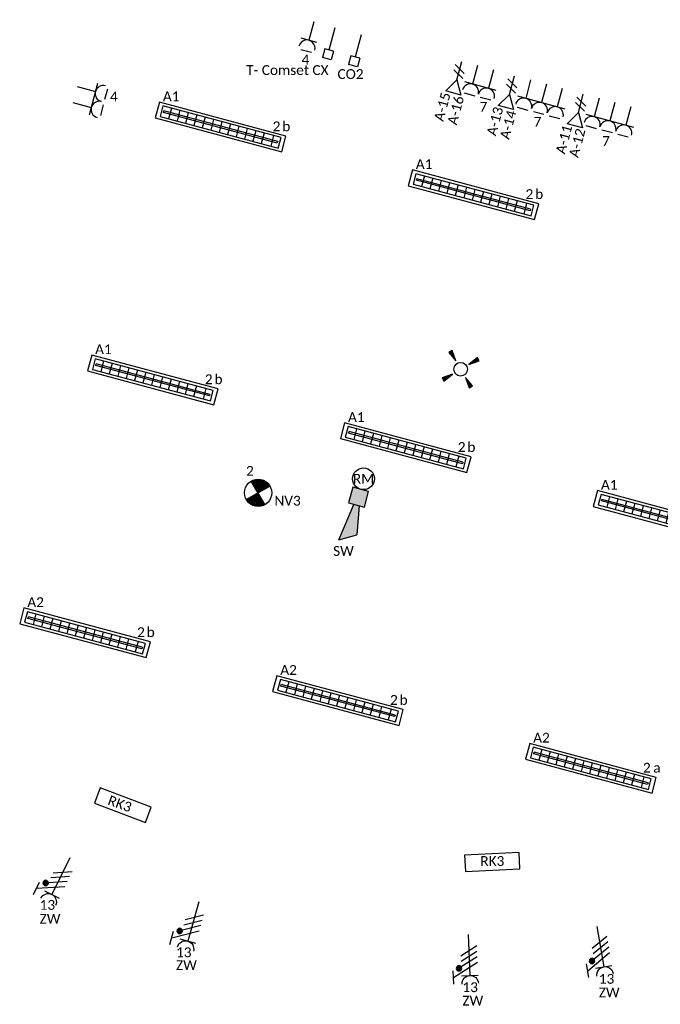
# Model space of a CAD drawing. Header units: millimetres. Extents: x -197899 to 120983, y -4228 to 45370.
# Tile 167 of 200: x 9850 to 15722, y -4228 to 4798. Entities that reach past the tile are written whole.
import ezdxf
from ezdxf.enums import TextEntityAlignment as Align

# ---------------------------------------------------------------- set-up
doc = ezdxf.new("R2010")
doc.units = ezdxf.units.MM
for name, color, linetype in [('EL6222--', 3, 'Continuous'), ('EL6223--', 3, 'Continuous'), ('EL6311--', 3, 'Continuous'), ('EL6350--', 3, 'Continuous'), ('EL6441--', 3, 'Continuous'), ('EL6511--', 3, 'Continuous'), ('EL6811--', 3, 'Continuous')]:
    doc.layers.add(name, color=color, linetype=linetype)
doc.styles.add('STABICAD-018', font='calibri.ttf', dxfattribs={"height": 180})

# ---------------------------------------------------------------- blocks, each defined once
blk = doc.blocks.new('E00125CP')
at = {"color": 0, "linetype": 'Continuous'}
for p, q in [((-2.5, 6.5), (-0.5, 6.5)), ((0.5, 6.5), (2.5, 6.5))]:
    blk.add_line(p, q, dxfattribs=at)
blk = doc.blocks.new('*U313')
at = {"color": 0, "linetype": 'Continuous'}
for p, q in [((-3, 4.5), (3, 4.5)), ((-1.5, 1), (-1.5, 4.5)), ((1.5, 1), (1.5, 4.5))]:
    blk.add_line(p, q, dxfattribs=at)
for centre in [(-1.5, 6), (1.5, 6)]:
    blk.add_arc(centre, 1.5, 180, 0, dxfattribs=at)
at = {"color": 0, "linetype": 'ByBlock'}
blk.add_blockref('E00125CP', (0, 0), dxfattribs=at)
at = {"color": 0, "linetype": 'Continuous', "style": 'STABICAD-018'}
for tag, p in [('PANEL', (0, 11.5)), ('CIRCUIT', (0, 8.5)), ('SUBCIRCUIT', (4.5, 8.5)), ('ARTICLECODE', (0, 0))]:
    blk.add_attdef(tag, text='', height=1.8, dxfattribs=at).set_placement(p, align=Align.MIDDLE)
at = {"color": 0, "linetype": 'Continuous', "style": 'STABICAD-018', "flags": 1}
blk.add_attdef('POWERCODE', text='', height=1.8, dxfattribs=at).set_placement((13, 8.5), align=Align.MIDDLE)
blk = doc.blocks.new('111304CP')
at = {"color": 0, "linetype": 'Continuous'}
blk.add_line((1, 6.5), (-1, 6.5), dxfattribs=at)
blk = doc.blocks.new('*U382')
at = {"color": 0, "linetype": 'Continuous'}
for p, q in [((-1.5, 4.5), (1.5, 4.5)), ((0, 1), (0, 4.5))]:
    blk.add_line(p, q, dxfattribs=at)
blk.add_arc((0, 6), 1.5, 180, 0, dxfattribs=at)
at = {"color": 0, "linetype": 'ByBlock'}
blk.add_blockref('111304CP', (0, 0), dxfattribs=at)
at = {"color": 0, "linetype": 'Continuous', "style": 'STABICAD-018'}
for tag, p in [('PANEL', (0, 11.5)), ('CIRCUIT', (0, 8.5)), ('SUBCIRCUIT', (4.5, 8.5)), ('ARTICLECODE', (0, 0))]:
    blk.add_attdef(tag, text='', height=1.8, dxfattribs=at).set_placement(p, align=Align.MIDDLE)
at = {"color": 0, "linetype": 'Continuous', "style": 'STABICAD-018', "flags": 1}
blk.add_attdef('POWERCODE', text='', height=1.8, dxfattribs=at).set_placement((13, 8.5), align=Align.MIDDLE)
blk = doc.blocks.new('E00411')
for p, q in [((-2.4, 2.89), (-2.89, 2.4)), ((-2.89, 2.4), (-1.24, 1.24)), ((-1.24, 1.24), (-2.4, 2.89)), ((2.4, 2.89), (1.24, 1.24)), ((1.24, 1.24), (2.89, 2.4)), ((2.89, 2.4), (2.4, 2.89)), ((-1.24, -1.24), (-2.89, -2.4)), ((-2.4, -2.89), (-1.24, -1.24)), ((1.24, -1.24), (2.4, -2.89)), ((2.89, -2.4), (1.24, -1.24)), ((-2.89, -2.4), (-2.4, -2.89)), ((2.4, -2.89), (2.89, -2.4))]:
    blk.add_line(p, q)
at = {"color": 0, "linetype": 'Continuous'}
blk.add_circle((0, 0), 1.25, dxfattribs=at)
for points in [[(-2.89, 2.4), (-2.4, 2.89), (-1.24, 1.24)], [(2.4, 2.89), (2.89, 2.4), (1.24, 1.24)], [(-2.4, -2.89), (-2.89, -2.4), (-1.24, -1.24)], [(2.89, -2.4), (2.4, -2.89), (1.24, -1.24)]]:
    blk.add_solid(points, dxfattribs=at)
at = {"color": 0, "linetype": 'Continuous', "style": 'STABICAD-018'}
for tag, p in [('SWITCHCODE', (0, 4.64)), ('ARTICLECODE', (0, 0))]:
    blk.add_attdef(tag, text='', height=1.8, dxfattribs=at).set_placement(p, align=Align.MIDDLE)
blk = doc.blocks.new('E00153')
at = {"color": 0, "linetype": 'Continuous'}
for p, q in [((-1.44, 7), (1.44, 7)), ((0, 4.5), (-1.44, 7)), ((0, 4.5), (1.44, 7)), ((-1, 4), (1, 2.85)), ((0, 4.5), (0, 1)), ((-1, 3), (1, 1.85))]:
    blk.add_line(p, q, dxfattribs=at)
at = {"color": 0, "linetype": 'Continuous', "style": 'STABICAD-018'}
for tag, p in [('COMMENT1', (-6, 12)), ('COMMENT2', (6, 12)), ('DATACOM1', (-6, 9)), ('DATACOM2', (6, 9)), ('TEXT1', (2.5, 6)), ('ARTICLECODE', (0, 0))]:
    blk.add_attdef(tag, text='', height=1.8, dxfattribs=at).set_placement(p, align=Align.MIDDLE)
blk = doc.blocks.new('*U312')
at = {"color": 0, "linetype": 'Continuous'}
for p, q in [((-3, 4.5), (3, 4.5)), ((-1.5, 1), (-1.5, 4.5)), ((1.5, 1), (1.5, 4.5))]:
    blk.add_line(p, q, dxfattribs=at)
for centre in [(-1.5, 6), (1.5, 6)]:
    blk.add_arc(centre, 1.5, 180, 0, dxfattribs=at)
at = {"color": 0, "linetype": 'ByBlock'}
blk.add_blockref('E00125CP', (0, 0), dxfattribs=at)
at = {"color": 0, "linetype": 'Continuous', "style": 'STABICAD-018'}
for tag, p in [('PANEL', (0, 11.5)), ('CIRCUIT', (0, 8.5)), ('SUBCIRCUIT', (4.5, 8.5)), ('ARTICLECODE', (0, 0))]:
    blk.add_attdef(tag, text='', height=1.8, dxfattribs=at).set_placement(p, align=Align.MIDDLE)
at = {"color": 0, "linetype": 'Continuous', "style": 'STABICAD-018', "flags": 1}
blk.add_attdef('POWERCODE', text='', height=1.8, dxfattribs=at).set_placement((13, 8.5), align=Align.MIDDLE)
blk = doc.blocks.new('111304F')
at = {"color": 0, "linetype": 'Continuous'}
for p, q in [((-3, 9.98), (-3, 7.48)), ((-3, 8.73), (1.5, 6.13)), ((-1.5, 8.5), (1.5, 8.5)), ((0, 1), (0, 8.5)), ((1.5, 5.13), (-1.5, 6.87)), ((1.5, 4.13), (-1.5, 5.87)), ((1.5, 3.13), (-1.5, 4.87))]:
    blk.add_line(p, q, dxfattribs=at)
at = {"color": 0, "linetype": 'Continuous', "const_width": 0.5}
blk.add_lwpolyline([(-1.68, 7.12, 1), (-2.18, 7.12, 1)], format="xyb", close=True, dxfattribs=at)
at = {"color": 0, "linetype": 'Continuous'}
blk.add_circle((-1.93, 7.12), 0.5, dxfattribs=at)
blk.add_arc((0, 10), 1.5, 180, 0, dxfattribs=at)
at = {"color": 0, "linetype": 'Continuous', "style": 'STABICAD-018'}
for tag, p in [('PANEL', (0, 15.5)), ('CIRCUIT', (0, 12.5)), ('SUBCIRCUIT', (4.5, 12.5)), ('ARTICLECODE', (0, 0))]:
    blk.add_attdef(tag, text='', height=1.8, dxfattribs=at).set_placement(p, align=Align.MIDDLE)
at = {"color": 0, "linetype": 'Continuous', "style": 'STABICAD-018', "flags": 1}
blk.add_attdef('POWERCODE', text='', height=1.8, dxfattribs=at).set_placement((13, 12.5), align=Align.MIDDLE)
blk = doc.blocks.new('E00113')
at = {"color": 0, "linetype": 'Continuous'}
for p, q in [((-5, 4), (-5, 1)), ((5, 4), (-5, 4)), ((5, 1), (5, 4)), ((-5, 1), (5, 1))]:
    blk.add_line(p, q, dxfattribs=at)
at = {"color": 0, "linetype": 'Continuous', "style": 'STABICAD-018'}
for tag, p in [('TEXT1', (0, 6)), ('TEXT2', (0, 2.5)), ('ARTICLECODE', (0, 0))]:
    blk.add_attdef(tag, text='', height=1.8, dxfattribs=at).set_placement(p, align=Align.MIDDLE)
blk = doc.blocks.new('THERM-TK-L')
at = {"color": 0, "linetype": 'Continuous'}
for p, q in [((-0.83, 5.25), (-0.83, 6.92)), ((-0.83, 6.92), (0.83, 6.92)), ((0.83, 5.25), (0.83, 6.92)), ((-0.83, 5.25), (0.83, 5.25)), ((0, 5.25), (0, 1))]:
    blk.add_line(p, q, dxfattribs=at)
at = {"color": 0, "linetype": 'Continuous', "style": 'STABICAD-018'}
for tag, p in [('TEXT1', (4, 6)), ('ARTICLECODE', (0, 0))]:
    blk.add_attdef(tag, text='', height=1.8, dxfattribs=at).set_placement(p, align=Align.MIDDLE)
blk = doc.blocks.new('E00127CP')
at = {"color": 0, "linetype": 'Continuous'}
for p, q in [((-4, 6.5), (-2, 6.5)), ((-1, 6.5), (1, 6.5)), ((2, 6.5), (4, 6.5))]:
    blk.add_line(p, q, dxfattribs=at)
blk = doc.blocks.new('*U411')
at = {"color": 0, "linetype": 'Continuous'}
for p, q in [((-4.5, 4.5), (4.5, 4.5)), ((-3, 1), (-3, 4.5)), ((0, 1), (0, 4.5)), ((3, 1), (3, 4.5))]:
    blk.add_line(p, q, dxfattribs=at)
for centre in [(-3, 6), (0, 6), (3, 6)]:
    blk.add_arc(centre, 1.5, 180, 0, dxfattribs=at)
at = {"color": 0, "linetype": 'ByBlock'}
blk.add_blockref('E00127CP', (0, 0), dxfattribs=at)
at = {"color": 0, "linetype": 'Continuous', "style": 'STABICAD-018'}
for tag, p in [('PANEL', (0, 11.5)), ('CIRCUIT', (0, 8.5)), ('SUBCIRCUIT', (4.5, 8.5)), ('ARTICLECODE', (0, 0))]:
    blk.add_attdef(tag, text='', height=1.8, dxfattribs=at).set_placement(p, align=Align.MIDDLE)
at = {"color": 0, "linetype": 'Continuous', "style": 'STABICAD-018', "flags": 1}
blk.add_attdef('POWERCODE', text='', height=1.8, dxfattribs=at).set_placement((13, 8.5), align=Align.MIDDLE)
blk = doc.blocks.new('*U412')
at = {"color": 0, "linetype": 'Continuous'}
for p, q in [((-4.5, 4.5), (4.5, 4.5)), ((-3, 1), (-3, 4.5)), ((0, 1), (0, 4.5)), ((3, 1), (3, 4.5))]:
    blk.add_line(p, q, dxfattribs=at)
for centre in [(-3, 6), (0, 6), (3, 6)]:
    blk.add_arc(centre, 1.5, 180, 0, dxfattribs=at)
at = {"color": 0, "linetype": 'ByBlock'}
blk.add_blockref('E00127CP', (0, 0), dxfattribs=at)
at = {"color": 0, "linetype": 'Continuous', "style": 'STABICAD-018'}
for tag, p in [('PANEL', (0, 11.5)), ('CIRCUIT', (0, 8.5)), ('SUBCIRCUIT', (4.5, 8.5)), ('ARTICLECODE', (0, 0))]:
    blk.add_attdef(tag, text='', height=1.8, dxfattribs=at).set_placement(p, align=Align.MIDDLE)
at = {"color": 0, "linetype": 'Continuous', "style": 'STABICAD-018', "flags": 1}
blk.add_attdef('POWERCODE', text='', height=1.8, dxfattribs=at).set_placement((13, 8.5), align=Align.MIDDLE)
blk = doc.blocks.new('E00028')
at = {"color": 0, "linetype": 'Continuous'}
for p, q in [((1.5, 11), (-1.5, 9.27)), ((1.5, 11), (0.5, 4)), ((-0.5, 4), (-1.5, 9.27)), ((-1.5, 4), (-1.5, 1)), ((1.5, 4), (-1.5, 4)), ((1.5, 1), (1.5, 4)), ((-1.5, 1), (1.5, 1))]:
    blk.add_line(p, q, dxfattribs=at)
for points in [[(-1.5, 9.27), (1.5, 11), (-0.5, 4), (0.5, 4)], [(-1.5, 4), (1.5, 4), (-1.5, 1), (1.5, 1)]]:
    blk.add_solid(points, dxfattribs=at)
at = {"color": 0, "linetype": 'Continuous', "style": 'STABICAD-018'}
for tag, p in [('CODING1', (-1.31, 4.93)), ('CODING2', (-1.04, 2.46)), ('ARTICLECODE', (0, 0)), ('FIREPROTECTION_PANEL', (0.53, -2.59)), ('FIREPROTECTION_ZONE', (-0.04, -4.38)), ('FIREPROTECTION_HARDWARENUMBER', (7.36, -6.83))]:
    blk.add_attdef(tag, text='', height=1.8, dxfattribs=at).set_placement(p, align=Align.MIDDLE)
blk = doc.blocks.new('E00020')
at = {"color": 0, "linetype": 'Continuous'}
blk.add_circle((0, 0), 2, dxfattribs=at)
at = {"color": 0, "linetype": 'Continuous', "style": 'STABICAD-018'}
for tag, p in [('CODING1', (0.68, 7.74)), ('CODING2', (0.95, 5.28)), ('ARTICLECODE', (0, 0)), ('FIREPROTECTION_PANEL', (0.1, -3.37)), ('FIREPROTECTION_ZONE', (1.58, -6.46)), ('FIREPROTECTION_HARDWARENUMBER', (7.57, -7.83))]:
    blk.add_attdef(tag, text='', height=1.8, dxfattribs=at).set_placement(p, align=Align.MIDDLE)
blk = doc.blocks.new('*U510')
at = {"linetype": 'Continuous'}
for p, q in [((600, 75), (-600, 75)), ((-600, 75), (-600, -75)), ((560, 50), (-560, 50)), ((-560, 50), (-560, -50)), ((540, 7.5), (-540, 7.5)), ((-540, -7.5), (-540, 7.5)), ((-480, 50), (-480, -50)), ((-400, 50), (-400, -50)), ((-320, 50), (-320, -50)), ((-240, 50), (-240, -50)), ((-160, 50), (-160, -50)), ((-80, 50), (-80, -50)), ((0, 50), (0, -50)), ((80, 50), (80, -50)), ((160, 50), (160, -50)), ((240, 50), (240, -50)), ((320, 50), (320, -50)), ((400, 50), (400, -50)), ((490, 50), (490, -50)), ((540, 7.5), (540, -7.5)), ((560, -50), (560, 50)), ((600, -75), (600, 75)), ((-600, -75), (600, -75)), ((-560, -50), (560, -50)), ((540, -7.5), (-540, -7.5))]:
    blk.add_line(p, q, dxfattribs=at)
at = {"color": 0, "linetype": 'Continuous', "style": 'STABICAD-018'}
for tag, p in [('SWITCHCODE', (600, 75)), ('SUBCIRCUIT', (700, 75)), ('CIRCUIT', (500, 75))]:
    blk.add_attdef(tag, text='', height=180, dxfattribs=at).set_placement(p, align=Align.BOTTOM_RIGHT)
blk.add_attdef('LIGHTFIXTURECODE', text='', height=180, dxfattribs=at).set_placement((-600, 75), align=Align.BOTTOM_LEFT)
blk.add_attdef('PANEL', text='', height=180, dxfattribs=at).set_placement((0, -225), align=Align.MIDDLE)
blk = doc.blocks.new('E00018EL')
at = {"color": 0, "linetype": 'Continuous'}
for p, q in [((-1.77, 1.73), (1.77, 5.27)), ((1.77, 1.73), (-1.77, 5.27))]:
    blk.add_line(p, q, dxfattribs=at)
at = {"color": 0, "linetype": 'Continuous', "const_width": 2.5}
for points in [[(-0.88, 4.38, -0.198912), (0, 4.75, -0.198912), (0.88, 4.38, -1)], [(-0.88, 2.62, 0.198912), (0, 2.25, 0.198912), (0.88, 2.62, 1)]]:
    blk.add_lwpolyline(points, format="xyb", dxfattribs=at)
blk = doc.blocks.new('*U500')
at = {"color": 0, "linetype": 'Continuous'}
blk.add_circle((0, 3.5), 2.5, dxfattribs=at)
blk.add_blockref('E00018EL', (0, 0), dxfattribs=at)
at = {"color": 0, "linetype": 'Continuous', "style": 'STABICAD-018'}
for tag, p in [('PANEL', (0, 11.5)), ('CIRCUIT', (0, 8.5)), ('SUBCIRCUIT', (4.5, 8.5)), ('LIGHTFIXTURECODE', (0, 3.5)), ('SWITCHCODE', (4.5, 2.5))]:
    blk.add_attdef(tag, text='', height=1.8, dxfattribs=at).set_placement(p, align=Align.MIDDLE)

msp = doc.modelspace()

# ---------------------------------------------------------------- block references
at = {"layer": 'EL6222--', "linetype": 'Continuous'}
ref = msp.add_blockref('*U382', (12559.9, 4826.4), dxfattribs=dict(at, xscale=50, yscale=50, rotation=165.0000003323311))
ref.add_attrib('CIRCUIT', '4', dxfattribs={"layer": '0', "color": 170, "linetype": 'ByBlock', "height": 90, "style": 'STABICAD-018'}).set_placement((12469.4, 4431.7), align=Align.MIDDLE)
ref = msp.add_blockref('*U312', (14132, 4405.2), dxfattribs=dict(at, xscale=50, yscale=50, rotation=164.9993433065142))
ref.add_attrib('CIRCUIT', '7', dxfattribs={"layer": '0', "color": 170, "linetype": 'ByBlock', "height": 90, "style": 'STABICAD-018'}).set_placement((14100.9, 3999.4), align=Align.MIDDLE)
ref = msp.add_blockref('*U313', (10308.2, 4124.6), dxfattribs=dict(at, xscale=49.99999999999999, yscale=49.99999999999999, rotation=254.9978578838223))
ref.add_attrib('CIRCUIT', '4', dxfattribs={"layer": '0', "color": 170, "linetype": 'ByBlock', "height": 90, "style": 'STABICAD-018'}).set_placement((10714, 4093.5), align=Align.MIDDLE)
ref = msp.add_blockref('*U411', (14691, 4254.5), dxfattribs=dict(at, xscale=49.99999999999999, yscale=49.99999999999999, rotation=165.0000003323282))
ref.add_attrib('CIRCUIT', '7', dxfattribs={"layer": '0', "color": 170, "linetype": 'ByBlock', "height": 90, "style": 'STABICAD-018'}).set_placement((14596, 3860.9), align=Align.MIDDLE)
ref = msp.add_blockref('*U412', (15318.8, 4086.3), dxfattribs=dict(at, xscale=50, yscale=50, rotation=165.0000003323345))
ref.add_attrib('CIRCUIT', '7', dxfattribs={"layer": '0', "color": 170, "linetype": 'ByBlock', "height": 90, "style": 'STABICAD-018'}).set_placement((15223.9, 3685.9), align=Align.MIDDLE)
at = {"layer": 'EL6223--', "linetype": 'Continuous'}
ref = msp.add_blockref('E00113', (10751.6, -2519), dxfattribs=dict(at, xscale=50, yscale=50, rotation=339.2228571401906))
ref.add_attrib('ARTICLECODE', 'RK3', dxfattribs={"layer": '0', "color": 7, "linetype": 'ByBlock', "height": 90, "rotation": 340, "style": 'STABICAD-018'}).set_placement((10768.2, -2389.1), align=Align.MIDDLE)
ref = msp.add_blockref('111304F', (10332, -2839.1), dxfattribs=dict(at, xscale=-50, yscale=50, rotation=153.7979544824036))
ref.add_attrib('ARTICLECODE', 'ZW', dxfattribs={"layer": '0', "color": 7, "linetype": 'ByBlock', "height": 90, "style": 'STABICAD-018'}).set_placement((10128.2, -3444.3), align=Align.MIDDLE)
ref.add_attrib('CIRCUIT', '13', dxfattribs={"layer": '0', "color": 170, "linetype": 'ByBlock', "height": 90, "style": 'STABICAD-018'}).set_placement((10103.8, -3316.5), align=Align.MIDDLE)
ref = msp.add_blockref('E00113', (14187.1, -3048.3), dxfattribs=dict(at, xscale=49.99999999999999, yscale=49.99999999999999, rotation=2.709697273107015))
ref.add_attrib('ARTICLECODE', 'RK3', dxfattribs={"layer": '0', "color": 7, "linetype": 'ByBlock', "height": 90, "style": 'STABICAD-018'}).set_placement((14182, -2914.1), align=Align.MIDDLE)
ref = msp.add_blockref('111304F', (11507, -3239.1), dxfattribs=dict(at, xscale=-49.99999999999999, yscale=49.99999999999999, rotation=164.1028009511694))
ref.add_attrib('ARTICLECODE', 'ZW', dxfattribs={"layer": '0', "color": 7, "linetype": 'ByBlock', "height": 90, "style": 'STABICAD-018'}).set_placement((11378.2, -3869.3), align=Align.MIDDLE)
ref.add_attrib('CIRCUIT', '13', dxfattribs={"layer": '0', "color": 170, "linetype": 'ByBlock', "height": 90, "style": 'STABICAD-018'}).set_placement((11353.8, -3750.9), align=Align.MIDDLE)
ref = msp.add_blockref('111304F', (15132, -3464.1), dxfattribs=dict(at, xscale=-49.99999999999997, yscale=50, rotation=189.5869279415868))
ref.add_attrib('ARTICLECODE', 'ZW', dxfattribs={"layer": '0', "color": 7, "linetype": 'ByBlock', "height": 90, "style": 'STABICAD-018'}).set_placement((15253.2, -4119.3), align=Align.MIDDLE)
ref.add_attrib('CIRCUIT', '13', dxfattribs={"layer": '0', "color": 170, "linetype": 'ByBlock', "height": 90, "style": 'STABICAD-018'}).set_placement((15228.8, -3994.3), align=Align.MIDDLE)
ref = msp.add_blockref('111304F', (13957, -3539.1), dxfattribs=dict(at, xscale=-50.00000000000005, yscale=50, rotation=182.5377497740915))
ref.add_attrib('ARTICLECODE', 'ZW', dxfattribs={"layer": '0', "color": 7, "linetype": 'ByBlock', "height": 90, "style": 'STABICAD-018'}).set_placement((14003.2, -4194.3), align=Align.MIDDLE)
ref.add_attrib('CIRCUIT', '13', dxfattribs={"layer": '0', "color": 170, "linetype": 'ByBlock', "height": 90, "style": 'STABICAD-018'}).set_placement((13978.8, -4070.7), align=Align.MIDDLE)
at = {"layer": 'EL6311--', "linetype": 'Continuous'}
ref = msp.add_blockref('*U510', (11691.4, 3813.9), dxfattribs=dict(at, rotation=345))
ref.add_attrib('CIRCUIT', '2', dxfattribs={"layer": '0', "color": 170, "linetype": 'ByBlock', "height": 90, "style": 'STABICAD-018'}).set_placement((12239.6, 3747.9), align=Align.BOTTOM_RIGHT)
ref.add_attrib('LIGHTFIXTURECODE', 'A1', dxfattribs={"layer": '0', "color": 7, "linetype": 'ByBlock', "height": 90, "style": 'STABICAD-018'}).set_placement((11162.3, 4022.9), align=Align.BOTTOM_LEFT)
ref.add_attrib('SWITCHCODE', 'b', dxfattribs={"layer": '0', "color": 7, "linetype": 'ByBlock', "height": 90, "style": 'STABICAD-018'}).set_placement((12330.2, 3747.9), align=Align.BOTTOM_RIGHT)
ref = msp.add_blockref('*U510', (14009.6, 3192.7), dxfattribs=dict(at, rotation=345))
ref.add_attrib('CIRCUIT', '2', dxfattribs={"layer": '0', "color": 170, "linetype": 'ByBlock', "height": 90, "style": 'STABICAD-018'}).set_placement((14557.8, 3126.8), align=Align.BOTTOM_RIGHT)
ref.add_attrib('LIGHTFIXTURECODE', 'A1', dxfattribs={"layer": '0', "color": 7, "linetype": 'ByBlock', "height": 90, "style": 'STABICAD-018'}).set_placement((13480.5, 3401.8), align=Align.BOTTOM_LEFT)
ref.add_attrib('SWITCHCODE', 'b', dxfattribs={"layer": '0', "color": 7, "linetype": 'ByBlock', "height": 90, "style": 'STABICAD-018'}).set_placement((14648.4, 3126.8), align=Align.BOTTOM_RIGHT)
ref = msp.add_blockref('*U510', (11070.2, 1495.7), dxfattribs=dict(at, rotation=345))
ref.add_attrib('CIRCUIT', '2', dxfattribs={"layer": '0', "color": 170, "linetype": 'ByBlock', "height": 90, "style": 'STABICAD-018'}).set_placement((11618.4, 1429.7), align=Align.BOTTOM_RIGHT)
ref.add_attrib('LIGHTFIXTURECODE', 'A1', dxfattribs={"layer": '0', "color": 7, "linetype": 'ByBlock', "height": 90, "style": 'STABICAD-018'}).set_placement((10541.1, 1704.7), align=Align.BOTTOM_LEFT)
ref.add_attrib('SWITCHCODE', 'b', dxfattribs={"layer": '0', "color": 7, "linetype": 'ByBlock', "height": 90, "style": 'STABICAD-018'}).set_placement((11709, 1429.7), align=Align.BOTTOM_RIGHT)
at = {"layer": 'EL6311--', "linetype": 'Continuous', "xscale": 49.99999999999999, "yscale": 49.99999999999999, "rotation": 255}
msp.add_blockref('E00411', (13891.7, 1593.4), dxfattribs=at)
at = {"layer": 'EL6311--', "linetype": 'Continuous'}
ref = msp.add_blockref('*U510', (13388.4, 874.5), dxfattribs=dict(at, rotation=345))
ref.add_attrib('CIRCUIT', '2', dxfattribs={"layer": '0', "color": 170, "linetype": 'ByBlock', "height": 90, "style": 'STABICAD-018'}).set_placement((13936.7, 808.5), align=Align.BOTTOM_RIGHT)
ref.add_attrib('LIGHTFIXTURECODE', 'A1', dxfattribs={"layer": '0', "color": 7, "linetype": 'ByBlock', "height": 90, "style": 'STABICAD-018'}).set_placement((12859.3, 1083.5), align=Align.BOTTOM_LEFT)
ref.add_attrib('SWITCHCODE', 'b', dxfattribs={"layer": '0', "color": 7, "linetype": 'ByBlock', "height": 90, "style": 'STABICAD-018'}).set_placement((14027.3, 808.5), align=Align.BOTTOM_RIGHT)
ref = msp.add_blockref('*U510', (15706.7, 253.3), dxfattribs=dict(at, rotation=345))
ref.add_attrib('CIRCUIT', '2', dxfattribs={"layer": '0', "color": 170, "linetype": 'ByBlock', "height": 90, "style": 'STABICAD-018'}).set_placement((16254.9, 187.4), align=Align.BOTTOM_RIGHT)
ref.add_attrib('LIGHTFIXTURECODE', 'A1', dxfattribs={"layer": '0', "color": 7, "linetype": 'ByBlock', "height": 90, "style": 'STABICAD-018'}).set_placement((15177.6, 462.4), align=Align.BOTTOM_LEFT)
ref.add_attrib('SWITCHCODE', 'a', dxfattribs={"layer": '0', "color": 7, "linetype": 'ByBlock', "height": 90, "style": 'STABICAD-018'}).set_placement((16345.5, 187.4), align=Align.BOTTOM_RIGHT)
at = {"layer": 'EL6311--', "color": 170, "linetype": 'Continuous'}
ref = msp.add_blockref('*U510', (10449.1, -822.5), dxfattribs=dict(at, rotation=345))
ref.add_attrib('CIRCUIT', '2', dxfattribs={"layer": '0', "color": 170, "linetype": 'ByBlock', "height": 90, "style": 'STABICAD-018'}).set_placement((10997.3, -888.5), align=Align.BOTTOM_RIGHT)
ref.add_attrib('LIGHTFIXTURECODE', 'A2', dxfattribs={"layer": '0', "color": 7, "linetype": 'ByBlock', "height": 90, "style": 'STABICAD-018'}).set_placement((9920, -613.5), align=Align.BOTTOM_LEFT)
ref.add_attrib('SWITCHCODE', 'b', dxfattribs={"layer": '0', "color": 7, "linetype": 'ByBlock', "height": 90, "style": 'STABICAD-018'}).set_placement((11087.9, -888.5), align=Align.BOTTOM_RIGHT)
ref = msp.add_blockref('*U510', (12767.3, -1443.7), dxfattribs=dict(at, rotation=345))
ref.add_attrib('CIRCUIT', '2', dxfattribs={"layer": '0', "color": 170, "linetype": 'ByBlock', "height": 90, "style": 'STABICAD-018'}).set_placement((13315.5, -1509.7), align=Align.BOTTOM_RIGHT)
ref.add_attrib('LIGHTFIXTURECODE', 'A2', dxfattribs={"layer": '0', "color": 7, "linetype": 'ByBlock', "height": 90, "style": 'STABICAD-018'}).set_placement((12238.2, -1234.7), align=Align.BOTTOM_LEFT)
ref.add_attrib('SWITCHCODE', 'b', dxfattribs={"layer": '0', "color": 7, "linetype": 'ByBlock', "height": 90, "style": 'STABICAD-018'}).set_placement((13406.1, -1509.7), align=Align.BOTTOM_RIGHT)
ref = msp.add_blockref('*U510', (15085.5, -2064.9), dxfattribs=dict(at, rotation=345))
ref.add_attrib('CIRCUIT', '2', dxfattribs={"layer": '0', "color": 170, "linetype": 'ByBlock', "height": 90, "style": 'STABICAD-018'}).set_placement((15633.7, -2130.9), align=Align.BOTTOM_RIGHT)
ref.add_attrib('LIGHTFIXTURECODE', 'A2', dxfattribs={"layer": '0', "color": 7, "linetype": 'ByBlock', "height": 90, "style": 'STABICAD-018'}).set_placement((14556.4, -1855.9), align=Align.BOTTOM_LEFT)
ref.add_attrib('SWITCHCODE', 'a', dxfattribs={"layer": '0', "color": 7, "linetype": 'ByBlock', "height": 90, "style": 'STABICAD-018'}).set_placement((15724.3, -2130.9), align=Align.BOTTOM_RIGHT)
at = {"layer": 'EL6350--', "linetype": 'Continuous'}
ref = msp.add_blockref('*U500', (11989.9, 291.6), dxfattribs=dict(at, xscale=49.99999999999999, yscale=49.99999999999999, zscale=49.99999999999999, rotation=345))
ref.add_attrib('CIRCUIT', '2', dxfattribs={"layer": '0', "color": 1, "linetype": 'Continuous', "height": 90, "style": 'STABICAD-018'}).set_placement((11959.8, 662), align=Align.MIDDLE)
ref.add_attrib('LIGHTFIXTURECODE', 'NV3', dxfattribs={"layer": '0', "color": 1, "linetype": 'Continuous', "height": 90, "style": 'STABICAD-018'}).set_placement((12305.2, 388.3), align=Align.MIDDLE)
at = {"layer": 'EL6441--', "linetype": 'Continuous'}
ref = msp.add_blockref('E00153', (13914.7, 4463.4), dxfattribs=dict(at, xscale=50.00000000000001, yscale=50.00000000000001, rotation=164.9993433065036))
ref.add_attrib('DATACOM1', 'A-15', dxfattribs={"layer": '0', "color": 7, "linetype": 'ByBlock', "height": 90, "rotation": 75, "style": 'STABICAD-018'}).set_placement((13723.4, 3999.8), align=Align.MIDDLE)
ref.add_attrib('DATACOM2', 'A-16', dxfattribs={"layer": '0', "color": 7, "linetype": 'ByBlock', "height": 90, "rotation": 75, "style": 'STABICAD-018'}).set_placement((13844.1, 3967.4), align=Align.MIDDLE)
ref = msp.add_blockref('E00153', (14396.7, 4330.6), dxfattribs=dict(at, xscale=50.00000000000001, yscale=50.00000000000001, rotation=164.9993433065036))
ref.add_attrib('DATACOM1', 'A-13', dxfattribs={"layer": '0', "color": 7, "linetype": 'ByBlock', "height": 90, "rotation": 75, "style": 'STABICAD-018'}).set_placement((14205.4, 3867), align=Align.MIDDLE)
ref.add_attrib('DATACOM2', 'A-14', dxfattribs={"layer": '0', "color": 7, "linetype": 'ByBlock', "height": 90, "rotation": 75, "style": 'STABICAD-018'}).set_placement((14326.1, 3834.6), align=Align.MIDDLE)
ref = msp.add_blockref('E00153', (15029.1, 4163.9), dxfattribs=dict(at, xscale=50.00000000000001, yscale=50.00000000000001, rotation=164.9993433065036))
ref.add_attrib('DATACOM1', 'A-11', dxfattribs={"layer": '0', "color": 7, "linetype": 'ByBlock', "height": 90, "rotation": 75, "style": 'STABICAD-018'}).set_placement((14837.7, 3700.3), align=Align.MIDDLE)
ref.add_attrib('DATACOM2', 'A-12', dxfattribs={"layer": '0', "color": 7, "linetype": 'ByBlock', "height": 90, "rotation": 75, "style": 'STABICAD-018'}).set_placement((14958.5, 3667.9), align=Align.MIDDLE)
at = {"layer": 'EL6511--', "linetype": 'Continuous'}
ref = msp.add_blockref('E00020', (13001.7, 589.7), dxfattribs=dict(at, xscale=50, yscale=50, rotation=345.0000000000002))
ref.add_attrib('ARTICLECODE', 'RM', dxfattribs={"layer": '0', "color": 7, "linetype": 'Continuous', "height": 90, "style": 'STABICAD-018'}).set_placement((13001.7, 589.7), align=Align.MIDDLE)
ref = msp.add_blockref('E00028', (12988.7, 541.4), dxfattribs=dict(at, xscale=50.00000000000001, yscale=50.00000000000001, rotation=164.9999999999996))
ref.add_attrib('ARTICLECODE', 'SW', dxfattribs={"layer": '0', "color": 7, "linetype": 'Continuous', "height": 90, "style": 'STABICAD-018'}).set_placement((12817.4, -72.3), align=Align.MIDDLE)
at = {"layer": 'EL6811--', "linetype": 'Continuous'}
ref = msp.add_blockref('THERM-TK-L', (12755.6, 4774), dxfattribs=dict(at, xscale=49.99999999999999, yscale=49.99999999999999, rotation=165.0000003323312))
ref.add_attrib('TEXT1', 'T- Comset CX', dxfattribs={"layer": '0', "color": 7, "linetype": 'ByBlock', "height": 90, "style": 'STABICAD-018'}).set_placement((12303.3, 4335.9), align=Align.MIDDLE)
ref = msp.add_blockref('THERM-TK-L', (12994.6, 4710), dxfattribs=dict(at, xscale=50.00000000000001, yscale=50.00000000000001, rotation=164.986504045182))
ref.add_attrib('TEXT1', 'CO2', dxfattribs={"layer": '0', "color": 7, "linetype": 'ByBlock', "height": 90, "style": 'STABICAD-018'}).set_placement((12882.4, 4299.1), align=Align.MIDDLE)

doc.saveas('drawing.dxf')
